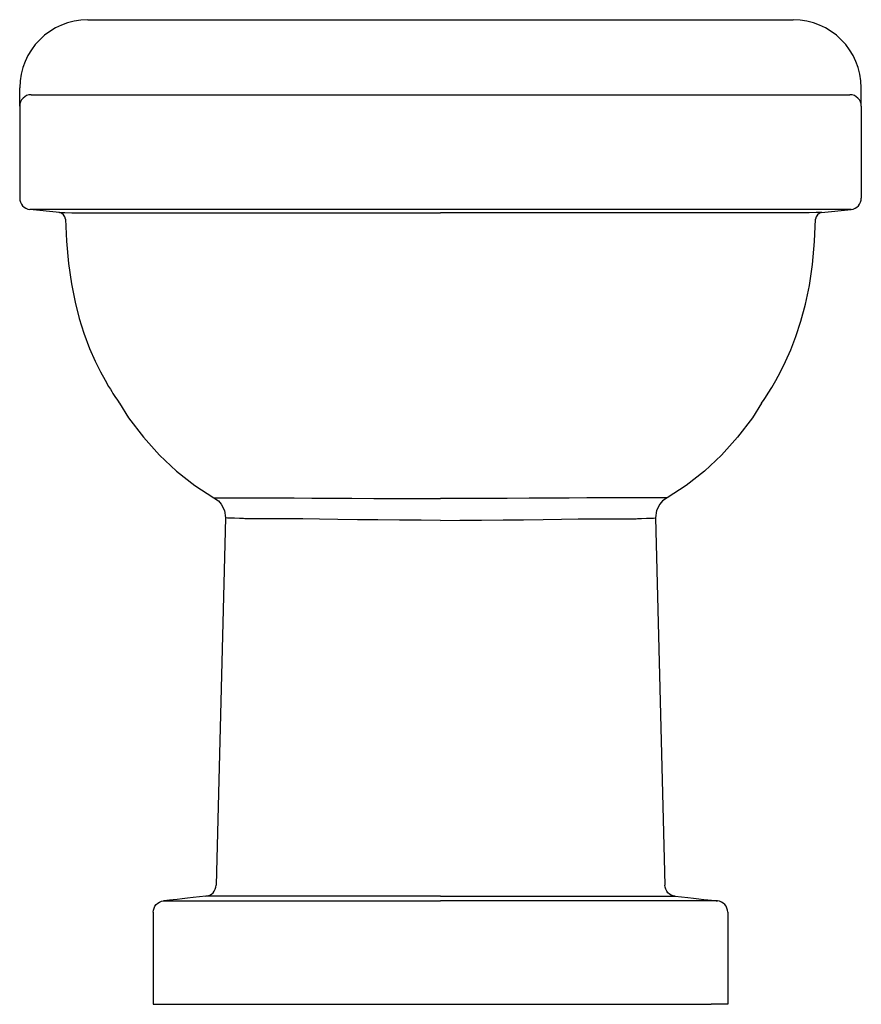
# Model space of a CAD drawing. Header units: millimetres. Extents: x 167.497 to 167.867, y 169.224 to 169.657.
import ezdxf

# ---------------------------------------------------------------- set-up
doc = ezdxf.new("R2010")
doc.units = ezdxf.units.MM
doc.layers.add('SANINDUSA', color=3, linetype='Continuous')

msp = doc.modelspace()

# ---------------------------------------------------------------- linework, layer by layer
at = {"layer": 'SANINDUSA'}
for p, q in [((167.5273721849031, 169.657397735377), (167.8373721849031, 169.657397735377)), ((167.497372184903, 169.619397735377), (167.497372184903, 169.627397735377)), ((167.502372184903, 169.6243977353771), (167.8623721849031, 169.6243977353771)), ((167.867372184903, 169.619397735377), (167.867372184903, 169.627397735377)), ((167.497372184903, 169.619397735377), (167.497372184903, 169.5788997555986)), ((167.867372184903, 169.619397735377), (167.867372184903, 169.5788997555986)), ((167.8628948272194, 169.5739271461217), (167.5018495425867, 169.5739271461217)), ((167.5148153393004, 169.5725643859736), (167.5018495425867, 169.5739271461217)), ((167.8499290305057, 169.5725643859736), (167.8628948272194, 169.5739271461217)), ((167.587859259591, 169.4382754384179), (167.5837084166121, 169.2767330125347)), ((167.7768851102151, 169.4382754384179), (167.7810359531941, 169.2767330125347)), ((167.5605706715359, 169.2698684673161), (167.567806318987, 169.2698684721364)), ((167.567806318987, 169.2698684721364), (167.6823721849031, 169.2698684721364)), ((167.5870422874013, 169.271891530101), (167.5792344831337, 169.2718913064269)), ((167.6823721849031, 169.271891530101), (167.5870422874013, 169.271891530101)), ((167.6823721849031, 169.271891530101), (167.7777020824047, 169.271891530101)), ((167.7969380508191, 169.2698684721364), (167.6823721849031, 169.2698684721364)), ((167.7777020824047, 169.271891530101), (167.7855098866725, 169.2718913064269)), ((167.8041736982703, 169.2698684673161), (167.7969380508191, 169.2698684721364)), ((167.5560950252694, 169.2648958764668), (167.5560950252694, 169.224397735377)), ((167.8086493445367, 169.2648958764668), (167.8086493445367, 169.224397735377)), ((167.5560950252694, 169.224397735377), (167.5633336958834, 169.224397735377)), ((167.5633336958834, 169.224397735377), (167.8014106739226, 169.224397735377)), ((167.8086493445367, 169.224397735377), (167.8014106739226, 169.224397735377))]:
    msp.add_line(p, q, dxfattribs=at)
at = {"layer": 'SANINDUSA', "flags": 128}
for points in [[(167.5148153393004, 169.5725643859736), (167.5154623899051, 169.5725567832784), (167.5172759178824, 169.5725457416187), (167.5202207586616, 169.5725324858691), (167.5242617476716, 169.5725182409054), (167.5294051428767, 169.5725041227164), (167.5356034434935, 169.572490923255), (167.5427859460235, 169.5724792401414), (167.5508819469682, 169.5724696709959), (167.5601482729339, 169.5724624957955), (167.5703183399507, 169.5724580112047), (167.5812825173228, 169.5724561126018), (167.5929311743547, 169.5724566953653), (167.6053156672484, 169.5724596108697), (167.6183110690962, 169.5724642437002), (167.6317761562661, 169.5724698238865), (167.6455697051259, 169.5724755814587), (167.6577149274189, 169.5724799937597), (167.6700170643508, 169.5724831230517), (167.6823721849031, 169.5724843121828)], [(167.8499290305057, 169.5725643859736), (167.8492819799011, 169.5725567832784), (167.8474684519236, 169.5725457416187), (167.8445236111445, 169.5725324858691), (167.8404826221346, 169.5725182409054), (167.8353392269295, 169.5725041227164), (167.8291409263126, 169.572490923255), (167.8219584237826, 169.5724792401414), (167.813862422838, 169.5724696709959), (167.8045960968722, 169.5724624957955), (167.7944260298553, 169.5724580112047), (167.7834618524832, 169.5724561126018), (167.7718131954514, 169.5724566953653), (167.7594287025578, 169.5724596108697), (167.7464333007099, 169.5724642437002), (167.7329682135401, 169.5724698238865), (167.7191746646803, 169.5724755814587), (167.7070294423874, 169.5724799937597), (167.6947273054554, 169.5724831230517), (167.6823721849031, 169.5724843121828)], [(167.5174784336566, 169.5696844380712), (167.5179054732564, 169.5600328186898), (167.5188063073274, 169.5501982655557), (167.5200895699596, 169.5412539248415), (167.5216957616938, 169.5331751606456), (167.523553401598, 169.5259334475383), (167.5255831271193, 169.5194977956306), (167.5281185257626, 169.5127952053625), (167.5306045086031, 169.5071565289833), (167.5328991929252, 169.5025295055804), (167.5348886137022, 169.4988644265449), (167.5364841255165, 169.4961172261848), (167.5372512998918, 169.4948499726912), (167.5378269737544, 169.4939201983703), (167.5382026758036, 169.4933227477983), (167.5383899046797, 169.4930276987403), (167.5389761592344, 169.4921147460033), (167.5395335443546, 169.4912613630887), (167.5400608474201, 169.4904665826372), (167.5406254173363, 169.4896287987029), (167.5411483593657, 169.4888649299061), (167.5412504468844, 169.4887180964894)], [(167.8235339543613, 169.4887812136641), (167.8235426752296, 169.4887937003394), (167.8238337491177, 169.4892162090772), (167.8243411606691, 169.4899633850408), (167.8252153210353, 169.4912781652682), (167.8264366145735, 169.4931741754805), (167.8279756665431, 169.495670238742), (167.8297927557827, 169.4987897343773), (167.8318370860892, 169.5025597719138), (167.8340459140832, 169.5070101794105), (167.836343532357, 169.5121723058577), (167.8386401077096, 169.5180776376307), (167.8408317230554, 169.5247564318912), (167.8428213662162, 169.5322393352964), (167.8445282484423, 169.5405570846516), (167.845881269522, 169.5497376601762), (167.8468230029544, 169.5598048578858), (167.8472653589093, 169.569684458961)], [(167.5412504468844, 169.4887180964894), (167.5452717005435, 169.4823778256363), (167.5517461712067, 169.4737725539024), (167.5587833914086, 169.4659050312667), (167.5663511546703, 169.4588020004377), (167.5743689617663, 169.4525362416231), (167.5827563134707, 169.4471805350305)], [(167.8235339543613, 169.4887812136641), (167.8194726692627, 169.4823778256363), (167.8129981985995, 169.4737725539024), (167.8059609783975, 169.4659050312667), (167.7983932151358, 169.4588020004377), (167.7903754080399, 169.4525362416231), (167.7819880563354, 169.4471805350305)], [(167.5827563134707, 169.4471805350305), (167.5847316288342, 169.4457377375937), (167.5859887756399, 169.4443640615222)], [(167.5827563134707, 169.4471805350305), (167.5837766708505, 169.4471771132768), (167.5865668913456, 169.4471529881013), (167.588659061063, 169.4471320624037), (167.5903516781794, 169.4471216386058), (167.5903516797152, 169.4471216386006)], [(167.5903542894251, 169.4471202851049), (167.590354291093, 169.4471202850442), (167.590875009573, 169.4471148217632), (167.5925668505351, 169.4471127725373), (167.595353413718, 169.4471136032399), (167.5991678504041, 169.4471135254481), (167.6044136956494, 169.4471081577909), (167.6107445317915, 169.4470945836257), (167.6180290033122, 169.4470707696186), (167.6258092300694, 169.4470367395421), (167.6343227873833, 169.4469934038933), (167.6434198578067, 169.4469441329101), (167.6530415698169, 169.4468929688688), (167.6630833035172, 169.4468473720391), (167.6733522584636, 169.446815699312), (167.6823721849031, 169.4468057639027)], [(167.7743900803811, 169.4471202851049), (167.7743900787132, 169.4471202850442), (167.7738693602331, 169.4471148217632), (167.7721775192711, 169.4471127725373), (167.7693909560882, 169.4471136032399), (167.765576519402, 169.4471135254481), (167.7603306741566, 169.4471081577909), (167.7539998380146, 169.4470945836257), (167.7467153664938, 169.4470707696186), (167.7389351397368, 169.4470367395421), (167.7304215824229, 169.4469934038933), (167.7213245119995, 169.4469441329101), (167.7117027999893, 169.4468929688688), (167.701661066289, 169.4468473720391), (167.6913921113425, 169.446815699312), (167.6823721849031, 169.4468057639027)], [(167.7819880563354, 169.4471805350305), (167.7809676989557, 169.4471771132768), (167.7781774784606, 169.4471529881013), (167.7760853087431, 169.4471320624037), (167.7743926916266, 169.4471216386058), (167.7743926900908, 169.4471216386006)], [(167.7819880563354, 169.4471805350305), (167.7800127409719, 169.4457377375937), (167.7787555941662, 169.4443640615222)], [(167.5859887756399, 169.4443640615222), (167.5873824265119, 169.4415982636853), (167.587859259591, 169.4382754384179)], [(167.7787555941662, 169.4443640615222), (167.7773619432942, 169.4415982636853), (167.7768851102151, 169.4382754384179)], [(167.5957369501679, 169.4379754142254), (167.5939995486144, 169.4380193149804), (167.5917709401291, 169.4381133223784), (167.5887832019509, 169.4382482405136), (167.587859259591, 169.4382754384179)], [(167.6823721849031, 169.4372253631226), (167.673930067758, 169.4372462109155), (167.6643131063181, 169.4373130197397), (167.6548938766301, 169.4374111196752), (167.6458495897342, 169.437524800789), (167.6372722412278, 169.4376393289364), (167.6292358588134, 169.4377439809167), (167.6218913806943, 169.4378290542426), (167.6150071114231, 169.4378902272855), (167.6090351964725, 169.4379253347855), (167.6040997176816, 169.4379388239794), (167.6005110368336, 169.4379384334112), (167.5978890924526, 169.4379378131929), (167.5962809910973, 169.4379493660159), (167.5957369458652, 169.437975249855)], [(167.6823721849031, 169.4372253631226), (167.6908143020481, 169.4372462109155), (167.700431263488, 169.4373130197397), (167.709850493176, 169.4374111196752), (167.7188947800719, 169.437524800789), (167.7274721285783, 169.4376393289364), (167.7355085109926, 169.4377439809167), (167.7428529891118, 169.4378290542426), (167.749737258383, 169.4378902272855), (167.7557091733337, 169.4379253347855), (167.7606446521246, 169.4379388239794), (167.7642333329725, 169.4379384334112), (167.7668552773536, 169.4379378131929), (167.7684633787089, 169.4379493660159), (167.769007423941, 169.437975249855)], [(167.7690074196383, 169.4379754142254), (167.7707448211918, 169.4380193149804), (167.772973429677, 169.4381133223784), (167.7759611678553, 169.4382482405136), (167.7768851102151, 169.4382754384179)], [(167.5792344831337, 169.2718913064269), (167.5801158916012, 169.2720652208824), (167.5809519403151, 169.2723941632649), (167.5817156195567, 169.2728675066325), (167.5823822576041, 169.2734699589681), (167.5829303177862, 169.2741820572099), (167.5833420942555, 169.2749807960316), (167.5836042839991, 169.2758403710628), (167.5837084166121, 169.2767330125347)], [(167.7855098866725, 169.2718913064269), (167.7846284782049, 169.2720652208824), (167.7837924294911, 169.2723941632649), (167.7830287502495, 169.2728675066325), (167.7823621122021, 169.2734699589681), (167.7818140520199, 169.2741820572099), (167.7814022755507, 169.2749807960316), (167.7811400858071, 169.2758403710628), (167.7810359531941, 169.2767330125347)], [(167.5560950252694, 169.2648958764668), (167.5561787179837, 169.2658070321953), (167.5564269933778, 169.2666876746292), (167.5568315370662, 169.2675083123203), (167.5573788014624, 169.2682414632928), (167.5580504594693, 169.2688625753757), (167.5588240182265, 169.2693508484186), (167.559673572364, 169.2696899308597), (167.5605706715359, 169.2698684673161)], [(167.5792344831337, 169.2718913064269), (167.5764173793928, 169.2715935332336), (167.5737050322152, 169.2713057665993), (167.57114443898, 169.2710329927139), (167.5687799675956, 169.2707799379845), (167.5666525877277, 169.2705509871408), (167.5647991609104, 169.2703501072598), (167.5632518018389, 169.2701807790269), (167.5620373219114, 169.2700459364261), (167.5611767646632, 169.269947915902), (167.5606850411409, 169.2698884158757), (167.5605706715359, 169.2698684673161)], [(167.7855098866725, 169.2718913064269), (167.7883269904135, 169.2715935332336), (167.791039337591, 169.2713057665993), (167.7935999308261, 169.2710329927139), (167.7959644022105, 169.2707799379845), (167.7980917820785, 169.2705509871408), (167.7999452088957, 169.2703501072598), (167.8014925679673, 169.2701807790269), (167.8027070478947, 169.2700459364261), (167.8035676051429, 169.269947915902), (167.8040593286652, 169.2698884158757), (167.8041736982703, 169.2698684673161)], [(167.8086493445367, 169.2648958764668), (167.8085656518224, 169.2658070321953), (167.8083173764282, 169.2666876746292), (167.80791283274, 169.2675083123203), (167.8073655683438, 169.2682414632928), (167.8066939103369, 169.2688625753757), (167.8059203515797, 169.2693508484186), (167.8050707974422, 169.2696899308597), (167.8041736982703, 169.2698684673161)]]:
    msp.add_lwpolyline(points, dxfattribs=at)
at = {"layer": 'SANINDUSA'}
for centre, radius, start, end in [((167.5273721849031, 169.627397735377), 0.03000000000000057, 90, 180), ((167.8373721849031, 169.627397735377), 0.02999999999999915, 0, 90), ((167.502372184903, 169.619397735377), 0.005, 90, 180), ((167.8623721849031, 169.619397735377), 0.005, 0, 90), ((167.502372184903, 169.5788997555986), 0.005, 180, 264.0000000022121), ((167.8623721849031, 169.5788997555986), 0.005, 275.9999999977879, 0), ((167.5144371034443, 169.5695427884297), 0.003044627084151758, 2.666617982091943, 83.68588380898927), ((167.8503078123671, 169.5695416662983), 0.003045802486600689, 96.32200347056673, 177.3128865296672)]:
    msp.add_arc(centre, radius, start, end, dxfattribs=at)

doc.saveas('drawing.dxf')
